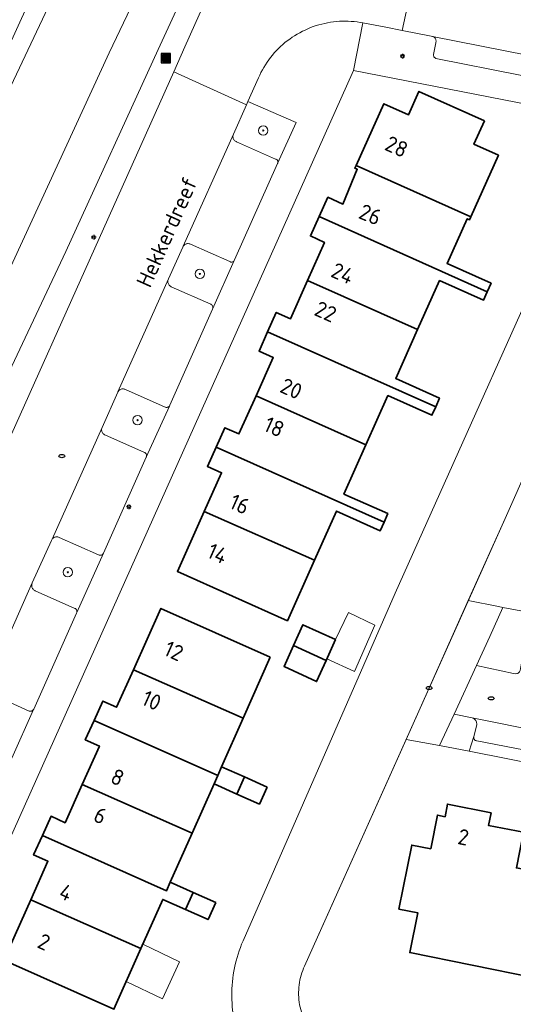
# Model space of a CAD drawing. Header units: metres. Extents: x 152610 to 160096, y 456114 to 462495.
# Tile 124 of 256: x 156509 to 156551, y 459097 to 459181. Entities that reach past the tile are written whole.
import ezdxf
from ezdxf.enums import TextEntityAlignment as Align

# ---------------------------------------------------------------- set-up
doc = ezdxf.new("R2010")
doc.units = ezdxf.units.M
doc.header["$LTSCALE"] = 0.5
doc.layers.get('0').update_dxf_attribs({"linetype": 'CONTINUOUS'})
for name, color, linetype, lineweight in [('B-PV-GK-BESCHOEIING-G', 251, 'GK-BESCHOEIING-SO', 18), ('B-PV-GR-BEPLANTING_CULTUUR_BODEMBEDEKKER-GV', 251, 'CONTINUOUS', 18), ('B-PV-GR-BOOM-S', 251, 'CONTINUOUS', 25), ('B-PV-IE-MEUBILAIR-S', 251, 'CONTINUOUS', 25), ('B-PV-IE-MEUBILAIR_WEGMEUBILAIR_AFVALBAK-S', 251, 'CONTINUOUS', 25), ('B-PV-OG-BEBOUWING-GV', 6, 'CONTINUOUS', 35), ('B-PV-OG-BEBOUWING-T18', 1, 'CONTINUOUS', 18), ('B-PV-OG-BEBOUWING_OVERBOUWING-GV', 251, 'CONTINUOUS', 18), ('B-PV-OG-TERREIN_BEGROEID-GV', 251, 'CONTINUOUS', 18), ('B-PV-OG-TERREIN_OEVER-GV', 251, 'CONTINUOUS', 18), ('B-PV-OG-TOPOGRAFIE-T18', 1, 'CONTINUOUS', 18), ('B-PV-OG-WATER_SLOOT-GV', 251, 'CONTINUOUS', 18), ('B-PV-VH-OPENVERHARDING_BETONSTRAATSTEEN-GV', 251, 'CONTINUOUS', 18), ('B-PV-VH-OPENVERHARDING_STRAATBAKSTEEN-GV', 251, 'CONTINUOUS', 18), ('B-PV-VH-OPENVERHARDING_TEGEL-GV', 251, 'CONTINUOUS', 18)]:
    doc.layers.add(name, color=color, linetype=linetype, lineweight=lineweight)
doc.styles.add('NLCS-ISO', font='NLCS-ISO.ttf')
doc.styles.add('NLCS-ISO-M750-T18', font='NLCS-ISO.ttf', dxfattribs={"height": 1.35})
doc.linetypes.add('GK-BESCHOEIING-SO', pattern='A,18,-3,[1,NLCS.SHX,S=0.6,R=0,X=0,Y=0],-3', length=24)

# ---------------------------------------------------------------- blocks, each defined once
blk = doc.blocks.new('SIE-WEG_AFVALBAK-SO')
h = blk.add_hatch(color=256)
h.dxf.hatch_style = 1
h.paths.add_polyline_path([(-1.5, -1.5), (1.5, -1.5), (1.5, 1.5), (-1.5, 1.5)])
for points in [[(-2, -2), (2, -2), (2, 2), (-2, 2)], [(-1.5, -1.5), (1.5, -1.5), (1.5, 1.5), (-1.5, 1.5)]]:
    blk.add_lwpolyline(points, close=True)
blk = doc.blocks.new('SIE-MEUBILAIR_PAAL_LICHTMAST-SO')
for points in [[(-0.62, 0), (-1, 0)], [(-0.71, 0.71), (-0.44, 0.44)], [(0, 1), (0, 0.62)], [(0.44, 0.44), (0.71, 0.71)], [(1, 0), (0.62, 0)], [(-0.71, -0.71), (-0.44, -0.44)], [(0, -0.62), (0, -1)], [(0.44, -0.44), (0.71, -0.71)]]:
    blk.add_lwpolyline(points)
blk.add_circle((0, 0), 0.5)
blk = doc.blocks.new('SIE-MEUBILAIR_PUT_RIOOLPUT-SO')
blk.add_ellipse((0, 0), major_axis=(1.25, 0), ratio=0.54)
blk = doc.blocks.new('SGR-BOOM_GBKN-SO')
at = {"linetype": 'ByBlock', "lineweight": 18}
h = blk.add_hatch(color=0, dxfattribs=at)
h.dxf.hatch_style = 1
edge = h.paths.add_edge_path()
edge.add_arc((0, 0), 0.25, 0, 360)
at = {"color": 0, "linetype": 'ByBlock', "lineweight": 18}
for radius in [2, 0.25]:
    blk.add_circle((0, 0), radius, dxfattribs=at)
at = {"color": 0, "linetype": 'ByBlock', "lineweight": 18, "style": 'NLCS-ISO'}
blk.add_attdef('SOORT', (2.5, 0), '', height=1.5, dxfattribs=at)

msp = doc.modelspace()

# ---------------------------------------------------------------- linework, layer by layer
at = {"layer": 'B-PV-GK-BESCHOEIING-G', "flags": 128}
for points in [[(156559.11, 459168.809), (156557.281, 459168.579), (156540.797, 459131.741), (156527.777, 459102.018), (156527.659, 459101.739), (156527.549, 459101.457), (156527.446, 459101.172), (156527.351, 459100.885), (156527.263, 459100.595), (156527.183, 459100.303), (156527.111, 459100.009), (156527.046, 459099.714), (156526.989, 459099.416), (156526.941, 459099.117), (156526.9, 459098.817), (156526.867, 459098.516), (156526.842, 459098.215), (156526.825, 459097.912), (156526.816, 459097.61), (156526.815, 459097.307), (156526.822, 459097.004), (156526.837, 459096.702), (156526.86, 459096.4), (156526.891, 459096.099), (156526.93, 459095.799), (156526.977, 459095.5), (156527.031, 459095.202), (156527.094, 459094.906), (156527.164, 459094.611), (156527.242, 459094.319), (156527.328, 459094.028), (156527.422, 459093.741), (156527.523, 459093.455), (156527.631, 459093.172), (156527.747, 459092.893), (156527.871, 459092.616), (156528.001, 459092.343), (156528.139, 459092.074), (156528.284, 459091.808), (156528.436, 459091.546), (156528.594, 459091.288), (156528.76, 459091.034), (156528.932, 459090.785), (156529.11, 459090.541), (156529.295, 459090.301), (156529.487, 459090.067), (156529.684, 459089.837), (156529.887, 459089.613), (156530.097, 459089.394), (156530.312, 459089.181), (156530.532, 459088.973), (156530.758, 459088.772), (156530.989, 459088.576), (156531.225, 459088.387), (156531.467, 459088.204), (156531.712, 459088.027), (156531.963, 459087.857), (156532.218, 459087.694), (156532.477, 459087.537), (156532.74, 459087.388), (156533.007, 459087.245), (156533.278, 459087.109), (156533.552, 459086.981), (156533.83, 459086.86), (156534.11, 459086.746), (156534.394, 459086.64), (156534.68, 459086.541), (156534.969, 459086.45), (156535.26, 459086.367), (156535.553, 459086.291), (156535.848, 459086.223), (156536.077, 459086.176), (156560.41, 459081.429), (156585.663, 459076.395), (156612.5, 459071.121), (156646.735, 459064.291), (156679.07, 459057.82), (156708.845, 459051.955), (156711.813, 459051.445), (156713.389, 459052.642)], [(156713.921, 459055.507), (156713.084, 459056.894), (156690.414, 459061.614), (156667.493, 459066.204), (156618.143, 459075.949), (156602.272, 459079.102), (156585.684, 459082.438), (156566.192, 459086.272), (156549.071, 459089.651), (156537.106, 459091.988), (156536.898, 459092.033), (156536.692, 459092.085), (156536.488, 459092.145), (156536.286, 459092.213), (156536.087, 459092.289), (156535.891, 459092.371), (156535.698, 459092.462), (156535.509, 459092.559), (156535.324, 459092.663), (156535.142, 459092.774), (156534.965, 459092.892), (156534.793, 459093.017), (156534.625, 459093.148), (156534.463, 459093.285), (156534.305, 459093.428), (156534.153, 459093.577), (156534.007, 459093.732), (156533.867, 459093.892), (156533.733, 459094.057), (156533.605, 459094.227), (156533.484, 459094.402), (156533.369, 459094.581), (156533.261, 459094.764), (156533.16, 459094.951), (156533.066, 459095.142), (156532.98, 459095.337), (156532.9, 459095.534), (156532.829, 459095.735), (156532.765, 459095.937), (156532.708, 459096.142), (156532.659, 459096.35), (156532.619, 459096.558), (156532.586, 459096.769), (156532.56, 459096.98), (156532.543, 459097.192), (156532.534, 459097.404), (156532.533, 459097.617), (156532.54, 459097.83), (156532.555, 459098.042), (156532.578, 459098.254), (156532.608, 459098.464), (156532.647, 459098.673), (156532.693, 459098.881), (156532.748, 459099.087), (156532.81, 459099.29), (156532.879, 459099.491), (156532.956, 459099.69), (156533.028, 459099.857), (156542.812, 459121.668), (156550.186, 459138.128), (156562.693, 459166.259), (156561.842, 459167.572)]]:
    msp.add_lwpolyline(points, dxfattribs=at)
at = {"layer": 'B-PV-GR-BEPLANTING_CULTUUR_BODEMBEDEKKER-GV', "flags": 128}
for points in [[(156532.321, 459171.974), (156528.197, 459173.776), (156528.076, 459173.504), (156526.957, 459171.001), (156526.935, 459170.942), (156526.921, 459170.88), (156526.915, 459170.817), (156526.916, 459170.754), (156526.926, 459170.691), (156526.943, 459170.63), (156526.968, 459170.572), (156527, 459170.517), (156527.039, 459170.467), (156527.084, 459170.422), (156527.134, 459170.384), (156527.188, 459170.351), (156527.219, 459170.337), (156530.567, 459168.858), (156530.574, 459168.856), (156530.617, 459168.837), (156530.657, 459168.812), (156530.691, 459168.78), (156530.72, 459168.743), (156530.742, 459168.701), (156530.756, 459168.657), (156530.763, 459168.61), (156530.762, 459168.563), (156530.753, 459168.517), (156530.736, 459168.473)], [(156523.159, 459161.624), (156523.096, 459161.631), (156523.033, 459161.629), (156522.97, 459161.62), (156522.91, 459161.602), (156522.852, 459161.578), (156522.797, 459161.546), (156522.747, 459161.507), (156522.702, 459161.462), (156522.663, 459161.413), (156522.631, 459161.358), (156522.622, 459161.34), (156521.397, 459158.607), (156521.374, 459158.548), (156521.358, 459158.487), (156521.351, 459158.424), (156521.351, 459158.36), (156521.359, 459158.298), (156521.376, 459158.236), (156521.399, 459158.178), (156521.43, 459158.122), (156521.468, 459158.072), (156521.512, 459158.026), (156521.561, 459157.986), (156521.615, 459157.953), (156521.638, 459157.941), (156525.02, 459156.443), (156525.052, 459156.425), (156525.093, 459156.396), (156525.127, 459156.36), (156525.156, 459156.319), (156525.178, 459156.275), (156525.192, 459156.227), (156525.199, 459156.178), (156525.197, 459156.128), (156525.188, 459156.079), (156525.171, 459156.032), (156527.03, 459160.182), (156526.995, 459160.138), (156526.96, 459160.107), (156526.92, 459160.082), (156526.877, 459160.064), (156526.831, 459160.054), (156526.784, 459160.051), (156526.737, 459160.057), (156526.692, 459160.07), (156526.65, 459160.091), (156523.28, 459161.588), (156523.221, 459161.61)], [(156517.546, 459149.205), (156517.484, 459149.208), (156517.423, 459149.202), (156517.363, 459149.188), (156517.305, 459149.167), (156517.251, 459149.138), (156517.201, 459149.103), (156517.156, 459149.061), (156517.116, 459149.014), (156517.082, 459148.962), (156517.063, 459148.92), (156515.725, 459145.911), (156515.702, 459145.854), (156515.687, 459145.795), (156515.679, 459145.735), (156515.679, 459145.674), (156515.688, 459145.613), (156515.704, 459145.554), (156515.727, 459145.498), (156515.758, 459145.446), (156515.796, 459145.397), (156515.839, 459145.354), (156515.888, 459145.318), (156515.941, 459145.288), (156515.969, 459145.275), (156519.339, 459143.78), (156519.38, 459143.759), (156519.421, 459143.73), (156519.457, 459143.694), (156519.486, 459143.654), (156519.508, 459143.609), (156519.524, 459143.561), (156519.531, 459143.512), (156519.531, 459143.462), (156519.522, 459143.412), (156519.506, 459143.365), (156521.476, 459147.744), (156521.424, 459147.691), (156521.385, 459147.663), (156521.343, 459147.643), (156521.297, 459147.63), (156521.251, 459147.624), (156521.203, 459147.627), (156521.157, 459147.638), (156521.114, 459147.656), (156517.721, 459149.152), (156517.665, 459149.177), (156517.606, 459149.195)], [(156511.88, 459136.563), (156511.819, 459136.564), (156511.758, 459136.558), (156511.699, 459136.543), (156511.642, 459136.521), (156511.588, 459136.492), (156511.539, 459136.456), (156511.495, 459136.414), (156511.457, 459136.367), (156511.425, 459136.315), (156511.4, 459136.258), (156509.756, 459132.622), (156509.732, 459132.563), (156509.716, 459132.502), (156509.707, 459132.439), (156509.706, 459132.376), (156509.714, 459132.313), (156509.729, 459132.251), (156509.752, 459132.192), (156509.782, 459132.136), (156509.819, 459132.085), (156509.862, 459132.038), (156509.91, 459131.997), (156509.964, 459131.963), (156509.993, 459131.948), (156513.388, 459130.443), (156513.395, 459130.44), (156513.437, 459130.419), (156513.476, 459130.391), (156513.509, 459130.357), (156513.536, 459130.317), (156513.556, 459130.274), (156513.569, 459130.228), (156513.574, 459130.181), (156513.569, 459130.105), (156515.838, 459135.151), (156515.826, 459135.131), (156515.795, 459135.091), (156515.759, 459135.057), (156515.717, 459135.029), (156515.671, 459135.007), (156515.623, 459134.994), (156515.573, 459134.988), (156515.523, 459134.99), (156515.473, 459134.999), (156515.426, 459135.017), (156512.054, 459136.511), (156511.998, 459136.536), (156511.94, 459136.553)]]:
    msp.add_lwpolyline(points, close=True, dxfattribs=at)
msp.add_lwpolyline([(156507.996, 459117.649), (156509.866, 459121.793), (156509.81, 459121.733), (156509.77, 459121.702), (156509.725, 459121.677), (156509.677, 459121.66), (156509.627, 459121.65), (156509.576, 459121.648), (156509.526, 459121.655), (156509.477, 459121.669), (156506.082, 459123.191)], dxfattribs=at)
at = {"layer": 'B-PV-OG-BEBOUWING-GV', "flags": 128}
for points in [[(156548.42, 459172.138), (156542.825, 459174.641), (156541.926, 459172.633), (156539.822, 459173.589), (156537.443, 459168.313), (156547.27, 459163.933), (156549.621, 459169.19), (156547.522, 459170.13)], [(156547.27, 459163.933), (156537.443, 459168.313), (156537.334, 459168.071), (156537.546, 459167.983), (156536.325, 459165.015), (156535.037, 459165.596), (156534.286, 459163.942), (156548.66, 459157.515), (156548.986, 459158.245), (156545.234, 459159.924), (156546.95, 459163.758), (156547.151, 459163.668)], [(156548.66, 459157.515), (156534.286, 459163.942), (156533.534, 459162.288), (156534.744, 459161.738), (156533.287, 459158.468), (156542.709, 459154.278), (156544.581, 459158.463), (156548.333, 459156.785)], [(156542.709, 459154.278), (156533.287, 459158.468), (156531.83, 459155.198), (156530.622, 459155.744), (156529.884, 459154.089), (156544.252, 459147.689), (156544.579, 459148.419), (156540.836, 459150.093)], [(156544.252, 459147.689), (156529.884, 459154.089), (156529.145, 459152.433), (156530.359, 459151.891), (156528.892, 459148.622), (156538.291, 459144.429), (156540.174, 459148.637), (156543.925, 459146.958)], [(156538.291, 459144.429), (156528.892, 459148.622), (156527.425, 459145.353), (156526.22, 459145.881), (156525.477, 459144.23), (156539.834, 459137.812), (156540.16, 459138.542), (156536.408, 459140.22)], [(156539.834, 459137.812), (156525.477, 459144.23), (156524.734, 459142.579), (156525.946, 459142.033), (156524.466, 459138.724), (156533.893, 459134.573), (156535.764, 459138.756), (156539.507, 459137.081)], [(156533.893, 459134.573), (156524.466, 459138.724), (156522.172, 459133.597), (156531.574, 459129.39)], [(156530.107, 459126.264), (156520.753, 459130.447), (156518.399, 459125.203), (156527.795, 459121.061)], [(156535.694, 459127.784), (156532.901, 459129.039), (156532.094, 459127.26), (156534.887, 459125.993)], [(156534.887, 459125.993), (156532.094, 459127.26), (156531.286, 459125.481), (156534.074, 459124.189)], [(156527.795, 459121.061), (156518.399, 459125.203), (156516.957, 459121.989), (156515.781, 459122.521), (156515.035, 459120.866), (156525.619, 459116.165), (156525.944, 459116.897)], [(156525.619, 459116.165), (156515.035, 459120.866), (156514.288, 459119.212), (156515.501, 459118.666), (156514.029, 459115.391), (156523.427, 459111.232), (156525.295, 459115.435)], [(156527.891, 459116.032), (156525.944, 459116.897), (156525.619, 459116.165), (156525.295, 459115.435), (156527.241, 459114.57)], [(156529.828, 459115.171), (156527.891, 459116.032), (156527.241, 459114.57), (156529.178, 459113.709)], [(156523.427, 459111.232), (156514.029, 459115.391), (156512.557, 459112.115), (156511.362, 459112.674), (156510.617, 459111.022), (156521.234, 459106.298), (156521.558, 459107.028)], [(156548.984, 459112.958), (156545.262, 459113.713), (156545.051, 459112.633), (156544.403, 459112.765), (156543.826, 459109.888), (156542.2, 459110.208), (156541.109, 459104.731), (156542.727, 459104.403), (156542.041, 459101.021), (156552.695, 459098.862), (156554.463, 459107.585), (156551.164, 459108.253), (156551.758, 459111.296), (156548.765, 459111.88)], [(156510.617, 459111.022), (156509.872, 459109.369), (156511.085, 459108.822), (156509.621, 459105.527), (156519.035, 459101.349), (156520.909, 459105.566), (156522.855, 459104.701), (156523.504, 459106.163), (156521.558, 459107.028), (156521.234, 459106.298)], [(156525.442, 459105.302), (156523.504, 459106.163), (156522.855, 459104.701), (156524.793, 459103.84)], [(156519.035, 459101.349), (156509.621, 459105.527), (156507.322, 459100.354), (156516.734, 459096.171)]]:
    msp.add_lwpolyline(points, close=True, dxfattribs=at)
at = {"layer": 'B-PV-OG-BEBOUWING_OVERBOUWING-GV', "flags": 128}
for points in [[(156539.041, 459128.996), (156536.808, 459130.08), (156535.694, 459127.784), (156534.95, 459126.133), (156537.312, 459125.039)], [(156522.353, 459100.211), (156519.202, 459101.723), (156517.787, 459098.54), (156520.902, 459097.05)]]:
    msp.add_lwpolyline(points, close=True, dxfattribs=at)
at = {"layer": 'B-PV-OG-TERREIN_BEGROEID-GV', "flags": 128}
for points in [[(156458.895, 459035.918), (156466.895, 459054.071), (156467.956, 459056.452), (156475.657, 459073.568), (156476.654, 459075.729), (156476.657, 459075.735), (156485.237, 459094.736), (156491.215, 459107.964), (156497.525, 459121.993), (156500, 459127.552), (156500.718, 459129.165), (156521.848, 459176.326), (156522.791, 459178.451), (156529.894, 459194.335), (156530.832, 459196.428), (156530.942, 459196.673), (156572.893, 459290.692), (156573.885, 459292.868), (156574.898, 459295.155), (156559.716, 459302.119), (156559.591, 459301.844), (156558.064, 459297.86), (156557.721, 459295.631), (156557.683, 459293.548)], [(156464.355, 459083.386), (156472.839, 459102.061), (156480.636, 459119.074), (156486.884, 459132.701), (156492.493, 459145.045), (156498.07, 459157.319), (156500, 459161.556), (156504.433, 459171.288), (156514.522, 459193.426), (156519.426, 459204.19), (156533.09, 459234.101), (156550.665, 459272.45)], [(156555.657, 459256.594), (156546.654, 459236.054), (156537.012, 459214.564), (156529.559, 459197.837), (156520.527, 459178.214), (156512.634, 459160.949), (156504.495, 459143.764), (156498.804, 459129.927), (156479.797, 459088.043)]]:
    msp.add_lwpolyline(points, dxfattribs=at)
for points in [[(156549.617, 459130.59), (156547.043, 459131.112), (156542.812, 459121.668), (156541.724, 459119.243), (156544.584, 459118.708), (156545.829, 459121.393), (156547.746, 459125.566), (156548.878, 459128.038), (156550.01, 459130.51)], [(156552.317, 459130.084), (156550.01, 459130.51), (156548.878, 459128.038), (156547.746, 459125.566), (156550.921, 459124.889), (156551.119, 459124.85), (156551.192, 459124.863), (156551.246, 459124.881), (156551.297, 459124.906), (156551.344, 459124.938), (156551.386, 459124.976), (156551.422, 459125.02), (156551.452, 459125.069), (156551.475, 459125.121), (156551.49, 459125.176), (156551.497, 459125.232), (156551.496, 459125.289), (156551.777, 459126.678), (156551.629, 459126.707)], [(156547.375, 459121.074), (156545.829, 459121.393), (156544.584, 459118.708), (156547.121, 459118.233), (156547.526, 459119.492), (156547.764, 459120.488), (156547.768, 459120.535), (156547.767, 459120.6), (156547.758, 459120.665), (156547.741, 459120.728), (156547.716, 459120.789), (156547.684, 459120.846), (156547.646, 459120.899), (156547.601, 459120.947), (156547.551, 459120.989), (156547.496, 459121.024), (156547.437, 459121.053)]]:
    msp.add_lwpolyline(points, close=True, dxfattribs=at)
at = {"layer": 'B-PV-OG-TERREIN_OEVER-GV', "flags": 128}
for points in [[(156563.903, 459282.599), (156544.139, 459237.238), (156527.133, 459200.581), (156516.328, 459177.929), (156500, 459142.527), (156494.906, 459131.482), (156476.097, 459088.801)], [(156550.665, 459272.45), (156533.09, 459234.101), (156519.426, 459204.19), (156514.522, 459193.426), (156504.433, 459171.288), (156500, 459161.556), (156498.07, 459157.319), (156492.493, 459145.045), (156486.884, 459132.701), (156480.636, 459119.074), (156472.839, 459102.061), (156464.355, 459083.386)], [(156479.797, 459088.043), (156498.804, 459129.927), (156504.495, 459143.764), (156512.634, 459160.949), (156520.527, 459178.214), (156529.559, 459197.837), (156537.012, 459214.564), (156546.654, 459236.054), (156555.657, 459256.594)], [(156472.225, 459095.085), (156482.531, 459118.21), (156494.423, 459145.157), (156497.504, 459152.415), (156500, 459158.398), (156514.555, 459189.165), (156516.279, 459192.881), (156519.749, 459199.912), (156524.419, 459209.253), (156529.421, 459219.256), (156532.818, 459226.51), (156538.463, 459237.832), (156542.359, 459246.784)]]:
    msp.add_lwpolyline(points, dxfattribs=at)
at = {"layer": 'B-PV-OG-WATER_SLOOT-GV', "flags": 128}
for points in [[(156476.097, 459088.801), (156494.906, 459131.482), (156500, 459142.527), (156516.328, 459177.929), (156527.133, 459200.581), (156544.139, 459237.238), (156563.903, 459282.599)], [(156542.359, 459246.784), (156538.463, 459237.832), (156532.818, 459226.51), (156529.421, 459219.256), (156524.419, 459209.253), (156519.749, 459199.912), (156516.279, 459192.881), (156514.555, 459189.165), (156500, 459158.398), (156497.504, 459152.415), (156494.423, 459145.157), (156482.531, 459118.21), (156472.225, 459095.085)], [(156557.281, 459168.579), (156540.797, 459131.741), (156527.777, 459102.018), (156527.659, 459101.739), (156527.549, 459101.457), (156527.446, 459101.172), (156527.351, 459100.885), (156527.263, 459100.595), (156527.183, 459100.303), (156527.111, 459100.009), (156527.046, 459099.714), (156526.99, 459099.416), (156526.941, 459099.117), (156526.9, 459098.817), (156526.867, 459098.516), (156526.842, 459098.215), (156526.825, 459097.913), (156526.816, 459097.61), (156526.815, 459097.307), (156526.822, 459097.005), (156526.837, 459096.702), (156526.86, 459096.4)], [(156532.619, 459096.558), (156532.585, 459096.769), (156532.56, 459096.98), (156532.543, 459097.192), (156532.534, 459097.404), (156532.533, 459097.617), (156532.54, 459097.83), (156532.555, 459098.042), (156532.578, 459098.254), (156532.608, 459098.464), (156532.647, 459098.673), (156532.693, 459098.881), (156532.748, 459099.087), (156532.81, 459099.29), (156532.879, 459099.491), (156532.956, 459099.69), (156533.028, 459099.857), (156541.724, 459119.243), (156542.812, 459121.668), (156547.043, 459131.112), (156550.186, 459138.128), (156562.693, 459166.259)]]:
    msp.add_lwpolyline(points, dxfattribs=at)
at = {"layer": 'B-PV-VH-OPENVERHARDING_BETONSTRAATSTEEN-GV', "flags": 128}
for points in [[(156529.894, 459194.335), (156522.791, 459178.451), (156521.848, 459176.326), (156528.076, 459173.504), (156528.197, 459173.776), (156529.096, 459175.796), (156529.097, 459175.799), (156529.201, 459176.029), (156529.313, 459176.257), (156529.432, 459176.481), (156529.558, 459176.702), (156529.691, 459176.918), (156529.831, 459177.13), (156529.977, 459177.338), (156530.13, 459177.541), (156530.289, 459177.739), (156530.454, 459177.931), (156530.625, 459178.119), (156530.802, 459178.301), (156530.985, 459178.477), (156531.173, 459178.648), (156531.366, 459178.813), (156531.565, 459178.971), (156531.768, 459179.123), (156531.976, 459179.268), (156532.189, 459179.407), (156532.406, 459179.54), (156532.626, 459179.665), (156532.851, 459179.783), (156533.08, 459179.894), (156533.311, 459179.998), (156533.546, 459180.094), (156533.784, 459180.183), (156534.024, 459180.265), (156534.267, 459180.339), (156534.512, 459180.405), (156534.759, 459180.464), (156535.008, 459180.514), (156535.258, 459180.557), (156535.51, 459180.592), (156535.762, 459180.619), (156536.016, 459180.638), (156536.269, 459180.649), (156536.523, 459180.652), (156536.777, 459180.647), (156537.031, 459180.634), (156537.284, 459180.613), (156537.536, 459180.584), (156537.787, 459180.547), (156538.037, 459180.502), (156539.992, 459180.133), (156541.399, 459179.846), (156542.321, 459184.203)], [(156603.125, 459172.257), (156573.747, 459178.034), (156567.185, 459179.325), (156564.169, 459179.919), (156546.655, 459183.366), (156546.53, 459183.39), (156542.321, 459184.203), (156541.399, 459179.846), (156543.878, 459179.37), (156543.989, 459179.348), (156566.686, 459174.854), (156570.78, 459174.044), (156571.041, 459173.992), (156600.428, 459168.203), (156601.331, 459168.029), (156602.396, 459167.826), (156602.401, 459167.825), (156602.462, 459167.811), (156602.521, 459167.79)], [(156565.904, 459173.183), (156544.277, 459177.466), (156544.241, 459177.479), (156544.199, 459177.503), (156544.16, 459177.534), (156544.127, 459177.57), (156544.101, 459177.611), (156544.081, 459177.656), (156544.069, 459177.703), (156544.065, 459177.752), (156544.069, 459177.801), (156544.26, 459178.786), (156544.276, 459178.843), (156544.284, 459178.902), (156544.285, 459178.961), (156544.277, 459179.019), (156544.262, 459179.076), (156544.239, 459179.131), (156544.208, 459179.182), (156544.172, 459179.228), (156544.129, 459179.269), (156544.081, 459179.304), (156544.029, 459179.332), (156543.989, 459179.348), (156543.878, 459179.37), (156541.399, 459179.846), (156539.992, 459180.133), (156538.037, 459180.502), (156537.223, 459176.441), (156552.282, 459173.491)], [(156566.686, 459174.854), (156543.989, 459179.348), (156544.029, 459179.332), (156544.081, 459179.304), (156544.129, 459179.269), (156544.172, 459179.228), (156544.208, 459179.182), (156544.239, 459179.131), (156544.262, 459179.076), (156544.277, 459179.019), (156544.285, 459178.961), (156544.284, 459178.902), (156544.276, 459178.843), (156544.26, 459178.786), (156544.069, 459177.801), (156544.065, 459177.752), (156544.069, 459177.703), (156544.081, 459177.656), (156544.101, 459177.611), (156544.127, 459177.57), (156544.16, 459177.534), (156544.199, 459177.503), (156544.241, 459177.479), (156544.277, 459177.466), (156565.904, 459173.183)], [(156506.082, 459123.191), (156509.477, 459121.669), (156509.526, 459121.655), (156509.576, 459121.648), (156509.627, 459121.65), (156509.677, 459121.66), (156509.725, 459121.677), (156509.77, 459121.702), (156509.81, 459121.733), (156509.866, 459121.793), (156509.883, 459121.83), (156513.541, 459130.043), (156513.569, 459130.105), (156513.574, 459130.181), (156513.569, 459130.228), (156513.556, 459130.274), (156513.536, 459130.317), (156513.509, 459130.357), (156513.476, 459130.391), (156513.437, 459130.419), (156513.395, 459130.44), (156513.388, 459130.443), (156509.993, 459131.948), (156509.964, 459131.963), (156509.91, 459131.997), (156509.862, 459132.038), (156509.819, 459132.085), (156509.782, 459132.136), (156509.752, 459132.192), (156509.729, 459132.251), (156509.714, 459132.313), (156509.706, 459132.376), (156509.707, 459132.439), (156509.716, 459132.502), (156509.732, 459132.563), (156509.756, 459132.622), (156505.467, 459122.993)], [(156550.921, 459124.889), (156547.746, 459125.566), (156545.829, 459121.393), (156547.375, 459121.074), (156553.465, 459119.863)], [(156553.465, 459119.863), (156547.375, 459121.074), (156547.437, 459121.053), (156547.496, 459121.024), (156547.551, 459120.989), (156547.601, 459120.947), (156547.646, 459120.899), (156547.684, 459120.846), (156547.716, 459120.789), (156547.741, 459120.728), (156547.758, 459120.665), (156547.767, 459120.6), (156547.768, 459120.535), (156547.764, 459120.488), (156547.526, 459119.492), (156547.514, 459119.446), (156547.51, 459119.398), (156547.514, 459119.35), (156547.526, 459119.304), (156547.546, 459119.26), (156547.572, 459119.22), (156547.605, 459119.185), (156547.643, 459119.156), (156547.685, 459119.133), (156547.731, 459119.118), (156547.768, 459119.112), (156552.653, 459118.174)]]:
    msp.add_lwpolyline(points, dxfattribs=at)
for points in [[(156526.935, 459170.942), (156526.957, 459171.001), (156522.663, 459161.413), (156522.702, 459161.462), (156522.747, 459161.507), (156522.797, 459161.546), (156522.852, 459161.578), (156522.91, 459161.602), (156522.97, 459161.62), (156523.033, 459161.629), (156523.096, 459161.631), (156523.159, 459161.624), (156523.221, 459161.61), (156523.28, 459161.588), (156526.65, 459160.091), (156526.692, 459160.07), (156526.737, 459160.057), (156526.784, 459160.051), (156526.831, 459160.054), (156526.877, 459160.064), (156526.92, 459160.082), (156526.96, 459160.107), (156526.995, 459160.138), (156527.03, 459160.182), (156527.056, 459160.241), (156530.736, 459168.473), (156530.753, 459168.517), (156530.762, 459168.563), (156530.763, 459168.61), (156530.756, 459168.657), (156530.742, 459168.701), (156530.72, 459168.743), (156530.691, 459168.78), (156530.657, 459168.812), (156530.617, 459168.837), (156530.574, 459168.856), (156530.567, 459168.858), (156527.219, 459170.337), (156527.188, 459170.351), (156527.134, 459170.384), (156527.084, 459170.422), (156527.039, 459170.467), (156527, 459170.517), (156526.968, 459170.572), (156526.943, 459170.63), (156526.926, 459170.691), (156526.916, 459170.754), (156526.915, 459170.817), (156526.921, 459170.88)], [(156521.374, 459158.548), (156521.397, 459158.607), (156517.082, 459148.962), (156517.116, 459149.014), (156517.156, 459149.061), (156517.201, 459149.103), (156517.251, 459149.138), (156517.305, 459149.167), (156517.363, 459149.188), (156517.423, 459149.202), (156517.484, 459149.208), (156517.546, 459149.205), (156517.606, 459149.195), (156517.665, 459149.177), (156517.721, 459149.152), (156521.114, 459147.656), (156521.157, 459147.638), (156521.203, 459147.627), (156521.251, 459147.624), (156521.297, 459147.63), (156521.343, 459147.643), (156521.385, 459147.663), (156521.424, 459147.691), (156521.476, 459147.744), (156521.504, 459147.806), (156525.171, 459156.032), (156525.188, 459156.079), (156525.197, 459156.128), (156525.199, 459156.178), (156525.192, 459156.227), (156525.178, 459156.275), (156525.156, 459156.319), (156525.127, 459156.36), (156525.093, 459156.396), (156525.052, 459156.425), (156525.02, 459156.443), (156521.638, 459157.941), (156521.615, 459157.953), (156521.561, 459157.986), (156521.512, 459158.026), (156521.468, 459158.072), (156521.43, 459158.122), (156521.399, 459158.178), (156521.376, 459158.236), (156521.359, 459158.298), (156521.351, 459158.36), (156521.351, 459158.424), (156521.358, 459158.487)], [(156515.702, 459145.854), (156515.725, 459145.911), (156511.457, 459136.367), (156511.495, 459136.414), (156511.539, 459136.456), (156511.588, 459136.492), (156511.642, 459136.521), (156511.699, 459136.543), (156511.758, 459136.558), (156511.819, 459136.564), (156511.88, 459136.563), (156511.94, 459136.553), (156511.998, 459136.536), (156512.054, 459136.511), (156515.426, 459135.017), (156515.473, 459134.999), (156515.523, 459134.99), (156515.573, 459134.988), (156515.623, 459134.994), (156515.671, 459135.007), (156515.717, 459135.029), (156515.759, 459135.057), (156515.795, 459135.091), (156515.826, 459135.131), (156515.838, 459135.151), (156519.506, 459143.365), (156519.522, 459143.412), (156519.531, 459143.462), (156519.531, 459143.512), (156519.524, 459143.561), (156519.508, 459143.609), (156519.486, 459143.654), (156519.457, 459143.694), (156519.421, 459143.73), (156519.38, 459143.759), (156519.339, 459143.78), (156515.969, 459145.275), (156515.941, 459145.288), (156515.888, 459145.318), (156515.839, 459145.354), (156515.796, 459145.397), (156515.758, 459145.446), (156515.727, 459145.498), (156515.704, 459145.554), (156515.688, 459145.613), (156515.679, 459145.674), (156515.679, 459145.735), (156515.687, 459145.795)]]:
    msp.add_lwpolyline(points, close=True, dxfattribs=at)
at = {"layer": 'B-PV-VH-OPENVERHARDING_STRAATBAKSTEEN-GV', "flags": 128}
msp.add_lwpolyline([(156505.467, 459122.993), (156509.756, 459132.622), (156511.4, 459136.258), (156511.425, 459136.315), (156511.457, 459136.367), (156515.725, 459145.911), (156517.063, 459148.92), (156517.082, 459148.962), (156521.397, 459158.607), (156522.622, 459161.34), (156522.631, 459161.358), (156522.663, 459161.413), (156526.957, 459171.001), (156528.076, 459173.504), (156521.848, 459176.326), (156500.718, 459129.165)], dxfattribs=at)
at = {"layer": 'B-PV-VH-OPENVERHARDING_TEGEL-GV', "flags": 128}
for points in [[(156504.065, 459102.379), (156537.223, 459176.441), (156538.037, 459180.502), (156537.787, 459180.547), (156537.536, 459180.584), (156537.284, 459180.613), (156537.031, 459180.634), (156536.777, 459180.647), (156536.523, 459180.652), (156536.269, 459180.649), (156536.016, 459180.638), (156535.762, 459180.619), (156535.51, 459180.592), (156535.258, 459180.557), (156535.008, 459180.514), (156534.759, 459180.464), (156534.512, 459180.405), (156534.267, 459180.339), (156534.024, 459180.265), (156533.784, 459180.183), (156533.546, 459180.094), (156533.311, 459179.998), (156533.08, 459179.894), (156532.851, 459179.783), (156532.626, 459179.665), (156532.406, 459179.54), (156532.189, 459179.407), (156531.976, 459179.268), (156531.768, 459179.123), (156531.565, 459178.971), (156531.366, 459178.813), (156531.173, 459178.648), (156530.985, 459178.477), (156530.802, 459178.301), (156530.625, 459178.119), (156530.454, 459177.931), (156530.289, 459177.739), (156530.13, 459177.541), (156529.977, 459177.338), (156529.831, 459177.13), (156529.691, 459176.918), (156529.558, 459176.702), (156529.432, 459176.481), (156529.313, 459176.257), (156529.201, 459176.029), (156529.097, 459175.799), (156529.096, 459175.796), (156528.197, 459173.776), (156532.321, 459171.974), (156530.736, 459168.473), (156527.056, 459160.241), (156527.03, 459160.182), (156525.171, 459156.032), (156521.504, 459147.806), (156521.476, 459147.744), (156519.506, 459143.365), (156515.838, 459135.151), (156513.569, 459130.105), (156513.541, 459130.043), (156509.883, 459121.83), (156509.866, 459121.793), (156507.996, 459117.649)], [(156552.653, 459118.174), (156547.768, 459119.112), (156547.731, 459119.118), (156547.685, 459119.133), (156547.643, 459119.156), (156547.605, 459119.185), (156547.572, 459119.22), (156547.546, 459119.26), (156547.526, 459119.304), (156547.514, 459119.35), (156547.51, 459119.398), (156547.514, 459119.446), (156547.526, 459119.492), (156547.121, 459118.233), (156592.828, 459109.163)]]:
    msp.add_lwpolyline(points, dxfattribs=at)

# ---------------------------------------------------------------- block references
at = {"layer": 'B-PV-GR-BOOM-S', "xscale": 0.2, "yscale": 0.2, "zscale": 0.2}
for p in [(156529.51, 459171.296), (156524.09, 459159.039), (156518.763, 459146.539), (156512.79, 459133.529)]:
    msp.add_blockref('SGR-BOOM_GBKN-SO', p, dxfattribs=at)
at = {"layer": 'B-PV-IE-MEUBILAIR-S', "xscale": 0.2, "yscale": 0.2, "zscale": 0.2}
for name, p in [('SIE-MEUBILAIR_PAAL_LICHTMAST-SO', (156541.404, 459177.647)), ('SIE-MEUBILAIR_PAAL_LICHTMAST-SO', (156515.004, 459162.186)), ('SIE-MEUBILAIR_PUT_RIOOLPUT-SO', (156512.28, 459143.463)), ('SIE-MEUBILAIR_PAAL_LICHTMAST-SO', (156518.018, 459139.132)), ('SIE-MEUBILAIR_PUT_RIOOLPUT-SO', (156543.693, 459123.634)), ('SIE-MEUBILAIR_PUT_RIOOLPUT-SO', (156549.003, 459122.75))]:
    msp.add_blockref(name, p, dxfattribs=at)
at = {"layer": 'B-PV-IE-MEUBILAIR_WEGMEUBILAIR_AFVALBAK-S', "xscale": 0.2, "yscale": 0.2, "zscale": 0.2}
msp.add_blockref('SIE-WEG_AFVALBAK-SO', (156521.184, 459177.499), dxfattribs=at)

# ---------------------------------------------------------------- texts
at = {"layer": 'B-PV-OG-BEBOUWING-T18', "style": 'NLCS-ISO-M750-T18'}
for s, rotation, p in [('28', 335.7, (156540.912, 459169.923)), ('26', 337.7, (156538.658, 459164.116)), ('24', 336, (156536.299, 459159.086)), ('22', 336, (156534.842, 459155.816)), ('20', 335.8, (156531.906, 459149.233)), ('18', 335.8, (156530.439, 459145.964)), ('16', 335.9, (156527.488, 459139.358)), ('14', 335.9, (156525.601, 459135.139)), ('12', 335.8, (156521.857, 459126.801)), ('10', 335.8, (156519.959, 459122.573)), ('8', 335.8, (156517.045, 459116.004)), ('6', 335.8, (156515.573, 459112.728)), ('2', 348.5, (156546.626, 459110.885)), ('4', 336.1, (156512.638, 459106.159)), ('2', 336.1, (156510.756, 459101.925))]:
    msp.add_text(s, height=1.35, rotation=rotation, dxfattribs=at).set_placement(p, align=Align.MIDDLE)
at = {"layer": 'B-PV-OG-TOPOGRAFIE-T18', "style": 'NLCS-ISO-M750-T18'}
msp.add_text('Hekkerdreef', height=1.35, rotation=65.9, dxfattribs=at).set_placement((156521.261, 459162.618), align=Align.MIDDLE)

doc.saveas('drawing.dxf')
